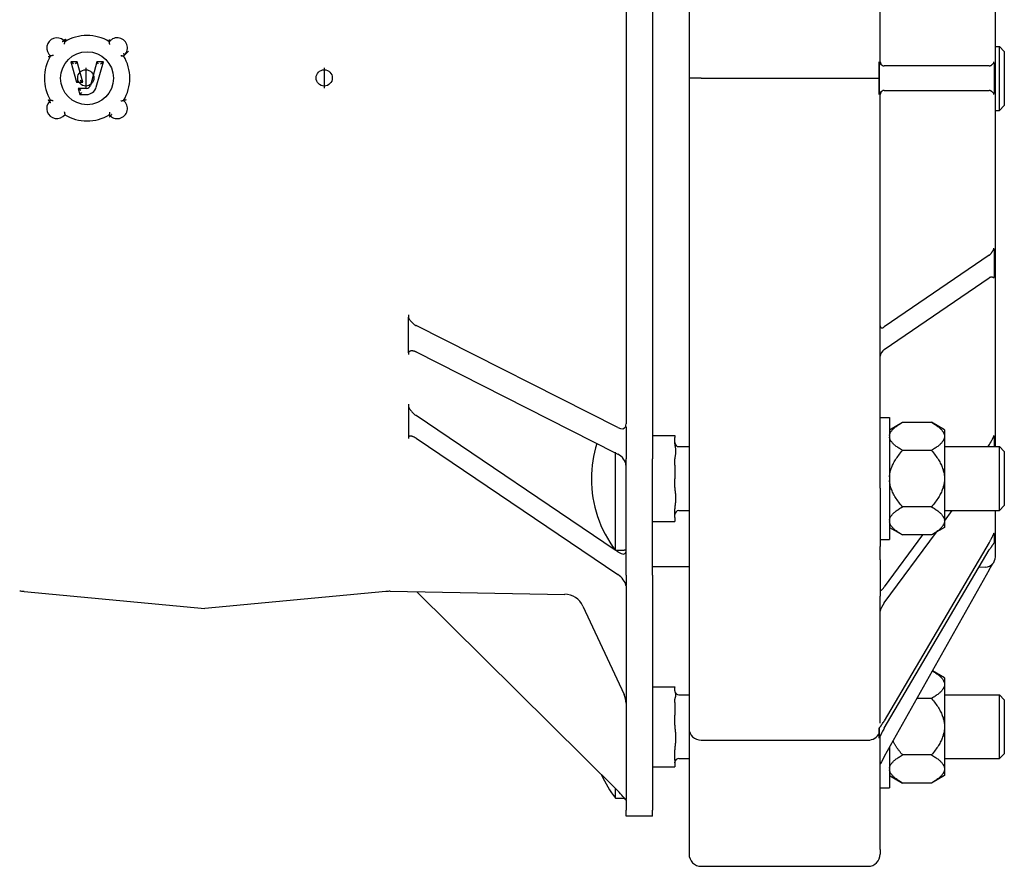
# Model space of a CAD drawing. Header units: millimetres. Extents: x 681 to 4927, y 238 to 1406.
# Tile 3 of 10: x 832 to 1074, y 523 to 731. Entities that reach past the tile are written whole.
import ezdxf

# ---------------------------------------------------------------- set-up
doc = ezdxf.new("R2010")
doc.units = ezdxf.units.MM
doc.layers.add('DETAIL', color=2, linetype='Continuous')
doc.layers.add('ORIGIN', color=6, linetype='Continuous')

msp = doc.modelspace()

# ---------------------------------------------------------------- linework, layer by layer
at = {"layer": 'DETAIL'}
for p, q in [((996.73, 817.17), (996.73, 716.45)), ((1043.73, 720.45), (1043.73, 817.17)), ((987.73, 809.82), (987.73, 622.9)), ((1072.03, 625.92), (1072.03, 807.12)), ((981.23, 801.4), (981.23, 631.5)), ((843.01, 725.71), (843.01, 725.71)), ((843.28, 725.41), (843.01, 725.71)), ((1072.03, 724.21), (1073.01, 724.21)), ((1073.01, 708.51), (1073.01, 724.21)), ((1074.23, 722.99), (1073.01, 724.21)), ((857.75, 721.94), (858.27, 722.41)), ((858.27, 722.41), (858.95, 723.05)), ((1074.23, 722.99), (1074.23, 709.73)), ((844.74, 720.44), (846.15, 715.44)), ((845.4, 719.94), (844.74, 720.44)), ((846.3, 720.44), (844.74, 720.44)), ((845.92, 719.94), (846.3, 720.44)), ((847.71, 715.44), (846.3, 720.44)), ((851.18, 720.44), (849.56, 714.67)), ((851, 714.27), (852.74, 720.44)), ((852.74, 720.44), (851.18, 720.44)), ((851.56, 719.94), (851.18, 720.44)), ((852.08, 719.94), (852.74, 720.44)), ((1043.48, 719.45), (1043.48, 720.44)), ((1043.49, 720.23), (1043.49, 716.45)), ((1070.54, 719.45), (1044.73, 719.45)), ((1071.7, 720.19), (1071.7, 716.45)), ((846.15, 715.44), (846.53, 715.94)), ((846.15, 715.44), (847.71, 715.44)), ((847.05, 715.94), (847.71, 715.44)), ((999.73, 716.45), (996.73, 716.45)), ((996.73, 716.45), (996.73, 615.72)), ((999.73, 716.45), (1040.73, 716.45)), ((1040.73, 716.45), (1043.49, 716.45)), ((1043.49, 716.45), (1043.49, 712.66)), ((1071.7, 716.45), (1071.7, 712.7)), ((848.6, 713.94), (846.57, 713.94)), ((847.23, 713.44), (846.57, 713.94)), ((846.57, 713.94), (846.99, 712.44)), ((847.37, 712.94), (846.99, 712.44)), ((846.99, 712.44), (848.6, 712.44)), ((1043.48, 712.45), (1043.48, 713.45)), ((1043.73, 615.72), (1043.73, 712.45)), ((1044.73, 713.45), (1070.54, 713.45)), ((839.77, 710.98), (839.48, 710.71)), ((839.48, 710.71), (839.48, 710.71)), ((1074.23, 709.73), (1073.01, 708.51)), ((854.2, 707.47), (854.47, 707.18)), ((1072.03, 708.51), (1073.01, 708.51)), ((1070.54, 672.95), (1044.73, 655.33)), ((1071.7, 674.43), (1071.7, 670.97)), ((1071.7, 670.97), (1071.7, 667.51)), ((1044.73, 649.78), (1070.54, 667.4)), ((927.73, 658.34), (927.73, 657.74)), ((927.73, 653.38), (927.73, 657.74)), ((979.23, 630.59), (929.61, 655.67)), ((927.73, 649.01), (927.73, 653.38)), ((927.73, 649.01), (927.73, 648.54)), ((929.61, 649.18), (978.54, 624.44)), ((927.73, 636.33), (927.73, 635.79)), ((927.73, 635.79), (927.73, 632.04)), ((927.73, 632.04), (927.73, 628.29)), ((978.6, 600.49), (929.62, 633.55)), ((1043.73, 633.07), (1046.01, 633.07)), ((1046.01, 633.07), (1046.01, 603.07)), ((1046.01, 630.07), (1049.21, 631.92)), ((1049.21, 631.92), (1056.31, 631.92)), ((1059.51, 630.07), (1056.31, 631.92)), ((981.16, 630.88), (981.23, 630.74)), ((981.23, 630.74), (981.23, 622.9)), ((1059.51, 630.07), (1059.51, 628.67)), ((927.73, 628.29), (927.73, 627.92)), ((929.62, 627.98), (979.23, 594.49)), ((987.73, 628.63), (993.23, 628.63)), ((993.23, 628.63), (993.23, 628.18)), ((993.23, 626.63), (993.23, 628.18)), ((1059.51, 628.67), (1059.51, 628.23)), ((1059.51, 628.23), (1059.51, 618.51)), ((1071.7, 628.52), (1071.7, 626.09)), ((994.23, 625.92), (996.73, 625.92)), ((1056.31, 624.99), (1049.21, 624.99)), ((1059.51, 625.92), (1073.01, 625.92)), ((1070.54, 626.45), (1070.14, 625.92)), ((1071.7, 626.09), (1071.7, 625.92)), ((1073.01, 610.22), (1073.01, 625.92)), ((1074.23, 624.7), (1073.01, 625.92)), ((1074.23, 624.7), (1074.23, 611.44)), ((978.62, 600.47), (978.62, 624.46)), ((978.7, 624.36), (979.23, 624.09)), ((981.23, 594.37), (981.23, 622.9)), ((987.73, 594.37), (987.73, 622.9)), ((993.23, 621.35), (993.23, 622.9)), ((993.23, 621.35), (993.23, 618)), ((993.23, 615.85), (993.23, 618)), ((1059.51, 618.51), (1059.51, 617.63)), ((1059.51, 617.63), (1059.51, 607.9)), ((996.73, 615.72), (996.73, 601.39)), ((1043.73, 615.72), (1043.73, 601.39)), ((993.23, 608.5), (993.23, 610.65)), ((994.23, 610.22), (996.73, 610.22)), ((1056.31, 611.14), (1049.21, 611.14)), ((1059.51, 607.6), (1061.44, 610.22)), ((1059.51, 610.22), (1073.01, 610.22)), ((1072.03, 598.88), (1072.03, 610.22)), ((1074.23, 611.44), (1073.01, 610.22)), ((993.23, 608.5), (993.23, 607.5)), ((1059.51, 607.9), (1059.51, 607.46)), ((987.73, 607.5), (993.23, 607.5)), ((1046.01, 606.06), (1049.21, 604.22)), ((1059.51, 606.06), (1056.31, 604.22)), ((1059.51, 607.46), (1059.51, 606.06)), ((1043.73, 603.07), (1046.01, 603.07)), ((1044.73, 587.54), (1057.54, 604.93)), ((1054.15, 604.22), (1044.73, 591.44)), ((1056.31, 604.22), (1049.21, 604.22)), ((1071.7, 604.59), (1071.7, 603.43)), ((1071.7, 603.43), (1071.7, 602.28)), ((978.62, 600.47), (980.81, 600.47)), ((979.23, 600.06), (978.64, 600.47)), ((996.73, 601.39), (996.73, 598.15)), ((1043.73, 598.15), (1043.73, 601.39)), ((1070.54, 602.38), (1044.73, 558.58)), ((1044.73, 556.73), (1070.54, 600.53)), ((996.73, 598.15), (996.73, 589.19)), ((1043.73, 598.15), (1043.73, 589.19)), ((987.73, 596.45), (996.73, 596.45)), ((1070.54, 595.67), (1044.73, 549.77)), ((1069.61, 596.31), (1068, 596.22)), ((981.23, 594.37), (981.23, 591.86)), ((987.73, 594.37), (987.73, 536.61)), ((981.22, 591.85), (981.23, 591.86)), ((981.23, 591.76), (981.23, 539.23)), ((833.28, 590.34), (877.73, 586.17)), ((922.18, 590.34), (877.73, 586.17)), ((923.29, 590.38), (966.18, 589.63)), ((979.23, 541.35), (929.77, 590.27)), ((996.73, 589.19), (996.73, 556.67)), ((1043.73, 557.96), (1043.73, 589.19)), ((970.63, 586.75), (980.76, 565.01)), ((1059.51, 569.12), (1056.57, 570.82)), ((1059.51, 569.12), (1059.51, 567.72)), ((987.73, 566.95), (993.23, 566.95)), ((993.23, 566.95), (993.23, 566.82)), ((993.23, 565.96), (993.23, 566.82)), ((1059.51, 567.72), (1059.51, 567.29)), ((1059.51, 567.29), (1059.51, 557.56)), ((994.23, 564.97), (996.73, 564.97)), ((1056.31, 564.04), (1052.76, 564.04)), ((1059.51, 564.97), (1073.01, 564.97)), ((1073.01, 549.27), (1073.01, 564.97)), ((1074.23, 563.75), (1073.01, 564.97)), ((993.23, 563.03), (993.23, 563.89)), ((993.23, 563.03), (993.23, 559.98)), ((1074.23, 563.75), (1074.23, 550.49)), ((993.23, 557.48), (993.23, 559.98)), ((1043.48, 556.5), (1043.48, 556.81)), ((1059.51, 557.56), (1059.51, 556.68)), ((996.73, 556.67), (996.73, 526.93)), ((1043.48, 554.34), (1043.48, 554.64)), ((1043.49, 556.73), (1043.49, 555.56)), ((1043.49, 555.56), (1043.49, 554.39)), ((1043.73, 526.93), (1043.73, 554.86)), ((1059.51, 556.68), (1059.51, 546.95)), ((999.73, 553.82), (1040.73, 553.82)), ((1046.01, 552.04), (1046.01, 542.12)), ((993.23, 548.91), (993.23, 551.42)), ((1056.31, 550.19), (1049.21, 550.19)), ((1074.23, 550.49), (1073.01, 549.27)), ((987.73, 547.29), (993.23, 547.29)), ((993.23, 548.91), (993.23, 547.29)), ((994.23, 549.27), (996.73, 549.27)), ((1059.51, 549.27), (1073.01, 549.27)), ((1046.01, 545.12), (1049.21, 543.27)), ((1059.51, 545.12), (1056.31, 543.27)), ((1059.51, 546.95), (1059.51, 546.51)), ((1059.51, 546.51), (1059.51, 545.12)), ((1056.31, 543.27), (1049.21, 543.27)), ((978.62, 541.31), (978.62, 541.95)), ((978.62, 539.52), (978.62, 541.31)), ((1043.73, 542.12), (1046.01, 542.12)), ((978.62, 539.52), (980.9, 539.52)), ((981.19, 539.08), (981.23, 539.06)), ((981.23, 539.06), (981.23, 536.61)), ((981.23, 535.14), (981.23, 536.61)), ((987.73, 535.14), (981.23, 535.14)), ((987.73, 535.14), (987.73, 536.61)), ((996.73, 526.93), (996.73, 525.82)), ((1043.73, 526.93), (1043.73, 525.82)), ((999.73, 522.82), (1040.73, 522.82))]:
    msp.add_line(p, q, dxfattribs=at)
at = {"layer": 'DETAIL', "flags": 128}
for points in [[(843.01, 725.71), (843, 725.71), (843, 725.71), (843, 725.7), (842.99, 725.7), (842.99, 725.69), (842.98, 725.68), (842.97, 725.67), (842.96, 725.66), (842.95, 725.65), (842.93, 725.64), (842.92, 725.62), (842.9, 725.61), (842.89, 725.59), (842.87, 725.57), (842.85, 725.55), (842.83, 725.53), (842.81, 725.51), (842.79, 725.49), (842.77, 725.47), (842.74, 725.45), (842.72, 725.42), (842.7, 725.4), (842.68, 725.38), (842.65, 725.35)], [(843.01, 725.71), (843.01, 725.71), (843.01, 725.71), (843.02, 725.71), (843.03, 725.71), (843.04, 725.72), (843.05, 725.72), (843.06, 725.73), (843.08, 725.74), (843.09, 725.75), (843.11, 725.76), (843.12, 725.77), (843.14, 725.79), (843.16, 725.8), (843.18, 725.82), (843.2, 725.83), (843.22, 725.85), (843.24, 725.87), (843.27, 725.89), (843.29, 725.91), (843.31, 725.93), (843.34, 725.96), (843.36, 725.98), (843.38, 726), (843.41, 726.03)], [(843.2, 724.77), (843.2, 724.8), (843.21, 724.84), (843.21, 724.88), (843.22, 724.92), (843.22, 724.95), (843.23, 724.99), (843.23, 725.03), (843.23, 725.06), (843.24, 725.1), (843.24, 725.13), (843.25, 725.16), (843.25, 725.19), (843.26, 725.22), (843.26, 725.25), (843.26, 725.28), (843.27, 725.31), (843.27, 725.33), (843.27, 725.35), (843.28, 725.37), (843.28, 725.38), (843.28, 725.4), (843.28, 725.4), (843.28, 725.41), (843.28, 725.41)], [(843.42, 726.01), (843.42, 725.97), (843.41, 725.94), (843.41, 725.9), (843.4, 725.87), (843.39, 725.84), (843.39, 725.8), (843.38, 725.77), (843.37, 725.74), (843.37, 725.71), (843.36, 725.68), (843.36, 725.65), (843.35, 725.62), (843.34, 725.59), (843.34, 725.57), (843.33, 725.54), (843.33, 725.52), (843.32, 725.5), (843.31, 725.48), (843.31, 725.46), (843.3, 725.45), (843.3, 725.43), (843.29, 725.42), (843.29, 725.42), (843.29, 725.41)], [(854.18, 725.99), (854.18, 725.96), (854.18, 725.93), (854.18, 725.89), (854.19, 725.86), (854.19, 725.83), (854.19, 725.79), (854.19, 725.76), (854.2, 725.73), (854.2, 725.7), (854.2, 725.67), (854.2, 725.64), (854.2, 725.61), (854.21, 725.59), (854.21, 725.56), (854.21, 725.54), (854.21, 725.52), (854.21, 725.5), (854.21, 725.48), (854.21, 725.46), (854.21, 725.45), (854.21, 725.43), (854.21, 725.42), (854.2, 725.42), (854.2, 725.41)], [(854.32, 724.74), (854.31, 724.78), (854.3, 724.82), (854.29, 724.86), (854.29, 724.89), (854.28, 724.93), (854.27, 724.97), (854.27, 725.01), (854.26, 725.04), (854.25, 725.08), (854.25, 725.11), (854.24, 725.15), (854.23, 725.18), (854.23, 725.21), (854.22, 725.24), (854.22, 725.27), (854.22, 725.3), (854.21, 725.32), (854.21, 725.35), (854.21, 725.37), (854.2, 725.38), (854.2, 725.39), (854.2, 725.4), (854.2, 725.41), (854.2, 725.41)], [(839.18, 721.78), (839.22, 721.79), (839.25, 721.79), (839.29, 721.8), (839.32, 721.8), (839.36, 721.81), (839.39, 721.81), (839.42, 721.82), (839.45, 721.82), (839.48, 721.83), (839.51, 721.83), (839.54, 721.84), (839.57, 721.85), (839.6, 721.85), (839.62, 721.86), (839.65, 721.86), (839.67, 721.87), (839.69, 721.87), (839.71, 721.88), (839.73, 721.88), (839.74, 721.89), (839.75, 721.89), (839.76, 721.89), (839.77, 721.9), (839.77, 721.9)], [(840.47, 722.06), (840.43, 722.05), (840.39, 722.04), (840.35, 722.03), (840.31, 722.02), (840.27, 722.01), (840.23, 722), (840.19, 721.99), (840.16, 721.98), (840.12, 721.97), (840.08, 721.96), (840.05, 721.96), (840.01, 721.95), (839.98, 721.94), (839.95, 721.93), (839.92, 721.93), (839.89, 721.92), (839.86, 721.92), (839.84, 721.91), (839.82, 721.91), (839.8, 721.91), (839.79, 721.9), (839.78, 721.9), (839.77, 721.9), (839.77, 721.9)], [(857.02, 722.06), (857.05, 722.05), (857.09, 722.04), (857.13, 722.03), (857.17, 722.02), (857.21, 722.01), (857.25, 722), (857.29, 721.99), (857.32, 721.98), (857.36, 721.97), (857.4, 721.96), (857.43, 721.96), (857.47, 721.95), (857.5, 721.94), (857.53, 721.93), (857.56, 721.93), (857.59, 721.92), (857.62, 721.92), (857.64, 721.91), (857.66, 721.91), (857.68, 721.91), (857.69, 721.9), (857.7, 721.9), (857.71, 721.9), (857.71, 721.9)], [(857.06, 721.98), (857.09, 721.98), (857.13, 721.98), (857.16, 721.97), (857.19, 721.97), (857.22, 721.97), (857.25, 721.96), (857.28, 721.96), (857.31, 721.95), (857.34, 721.95), (857.37, 721.95), (857.4, 721.94), (857.42, 721.94), (857.45, 721.94), (857.48, 721.93), (857.5, 721.93), (857.53, 721.93), (857.55, 721.92), (857.57, 721.92), (857.6, 721.92), (857.62, 721.91), (857.63, 721.91), (857.65, 721.91), (857.67, 721.91), (857.68, 721.91)], [(857.63, 722.51), (857.65, 722.49), (857.67, 722.48), (857.69, 722.46), (857.71, 722.44), (857.73, 722.43), (857.74, 722.41), (857.76, 722.39), (857.78, 722.38), (857.8, 722.36), (857.81, 722.35), (857.83, 722.33), (857.84, 722.32), (857.86, 722.3), (857.87, 722.29), (857.89, 722.28), (857.9, 722.26), (857.91, 722.25), (857.93, 722.24), (857.94, 722.23), (857.95, 722.22), (857.96, 722.21), (857.96, 722.21), (857.97, 722.2), (857.98, 722.19)], [(857.68, 721.91), (857.68, 721.9), (857.68, 721.9), (857.69, 721.9), (857.69, 721.9), (857.69, 721.91), (857.7, 721.91), (857.7, 721.91), (857.7, 721.91), (857.7, 721.91), (857.71, 721.91), (857.71, 721.91), (857.71, 721.91), (857.72, 721.91), (857.72, 721.92), (857.72, 721.92), (857.73, 721.92), (857.73, 721.92), (857.73, 721.92), (857.74, 721.93), (857.74, 721.93), (857.74, 721.93), (857.75, 721.94), (857.75, 721.94), (857.75, 721.94)], [(857.98, 722.19), (857.98, 722.19), (857.99, 722.19), (857.99, 722.19), (858, 722.19), (858, 722.2), (858.01, 722.2), (858.01, 722.2), (858.02, 722.21), (858.03, 722.21), (858.04, 722.22), (858.05, 722.23), (858.06, 722.23), (858.07, 722.24), (858.08, 722.25), (858.1, 722.27), (858.11, 722.28), (858.13, 722.29), (858.15, 722.31), (858.17, 722.32), (858.18, 722.34), (858.2, 722.36), (858.22, 722.38), (858.24, 722.39), (858.27, 722.41)], [(1043.48, 720.44), (1043.48, 720.43), (1043.48, 720.42), (1043.48, 720.42), (1043.48, 720.41), (1043.48, 720.4), (1043.48, 720.39), (1043.48, 720.38), (1043.48, 720.37), (1043.48, 720.36), (1043.48, 720.35), (1043.48, 720.35), (1043.48, 720.34), (1043.48, 720.33), (1043.48, 720.32), (1043.48, 720.31), (1043.48, 720.3), (1043.49, 720.29), (1043.49, 720.28), (1043.49, 720.28), (1043.49, 720.27), (1043.49, 720.26), (1043.49, 720.25), (1043.49, 720.24), (1043.49, 720.23)], [(1043.49, 716.45), (1043.49, 716.57), (1043.49, 716.7), (1043.49, 716.82), (1043.49, 716.95), (1043.49, 717.07), (1043.49, 717.2), (1043.49, 717.32), (1043.49, 717.45), (1043.49, 717.57), (1043.49, 717.7), (1043.49, 717.82), (1043.49, 717.95), (1043.49, 718.07), (1043.49, 718.2), (1043.49, 718.32), (1043.49, 718.45), (1043.48, 718.57), (1043.48, 718.7), (1043.48, 718.82), (1043.48, 718.95), (1043.48, 719.07), (1043.48, 719.2), (1043.48, 719.32), (1043.48, 719.45)], [(1043.49, 720.23), (1043.51, 720.22), (1043.53, 720.2), (1043.55, 720.18), (1043.57, 720.16), (1043.6, 720.13), (1043.62, 720.11), (1043.65, 720.09), (1043.67, 720.06), (1043.7, 720.03), (1043.73, 720), (1043.75, 719.98), (1043.78, 719.95), (1043.81, 719.92), (1043.84, 719.89), (1043.88, 719.86), (1043.91, 719.83), (1043.94, 719.8), (1043.97, 719.77), (1044.01, 719.74), (1044.04, 719.71), (1044.08, 719.69), (1044.11, 719.66), (1044.15, 719.64), (1044.18, 719.61)], [(1070.54, 719.45), (1070.6, 719.45), (1070.66, 719.46), (1070.72, 719.48), (1070.78, 719.5), (1070.85, 719.53), (1070.91, 719.56), (1070.96, 719.6), (1071.02, 719.64), (1071.08, 719.68), (1071.13, 719.73), (1071.19, 719.77), (1071.24, 719.82), (1071.29, 719.86), (1071.33, 719.91), (1071.38, 719.95), (1071.42, 720), (1071.46, 720.03), (1071.5, 720.07), (1071.54, 720.1), (1071.57, 720.13), (1071.61, 720.15), (1071.64, 720.17), (1071.67, 720.18), (1071.7, 720.19)], [(1071.7, 720.19), (1071.7, 720.2), (1071.7, 720.21), (1071.69, 720.22), (1071.69, 720.23), (1071.69, 720.24), (1071.69, 720.25), (1071.68, 720.26), (1071.68, 720.27), (1071.68, 720.28), (1071.68, 720.29), (1071.68, 720.3), (1071.67, 720.31), (1071.67, 720.32), (1071.67, 720.33), (1071.67, 720.34), (1071.67, 720.35), (1071.67, 720.36), (1071.67, 720.37), (1071.67, 720.38), (1071.66, 720.39), (1071.66, 720.4), (1071.66, 720.41), (1071.66, 720.42), (1071.66, 720.43)], [(1043.48, 713.45), (1043.48, 713.57), (1043.48, 713.7), (1043.48, 713.82), (1043.48, 713.95), (1043.48, 714.07), (1043.48, 714.2), (1043.48, 714.32), (1043.49, 714.45), (1043.49, 714.57), (1043.49, 714.7), (1043.49, 714.82), (1043.49, 714.95), (1043.49, 715.07), (1043.49, 715.2), (1043.49, 715.32), (1043.49, 715.45), (1043.49, 715.57), (1043.49, 715.7), (1043.49, 715.82), (1043.49, 715.95), (1043.49, 716.07), (1043.49, 716.2), (1043.49, 716.32), (1043.49, 716.45)], [(1043.49, 712.66), (1043.49, 712.65), (1043.49, 712.64), (1043.49, 712.64), (1043.49, 712.63), (1043.49, 712.62), (1043.49, 712.61), (1043.49, 712.6), (1043.48, 712.59), (1043.48, 712.58), (1043.48, 712.58), (1043.48, 712.57), (1043.48, 712.56), (1043.48, 712.55), (1043.48, 712.54), (1043.48, 712.53), (1043.48, 712.52), (1043.48, 712.51), (1043.48, 712.51), (1043.48, 712.5), (1043.48, 712.49), (1043.48, 712.48), (1043.48, 712.47), (1043.48, 712.46), (1043.48, 712.45)], [(1044.18, 713.28), (1044.15, 713.26), (1044.11, 713.23), (1044.07, 713.21), (1044.04, 713.18), (1044.01, 713.15), (1043.97, 713.12), (1043.94, 713.09), (1043.91, 713.07), (1043.88, 713.04), (1043.84, 713.01), (1043.81, 712.98), (1043.78, 712.95), (1043.75, 712.92), (1043.73, 712.89), (1043.7, 712.86), (1043.67, 712.84), (1043.65, 712.81), (1043.62, 712.78), (1043.6, 712.76), (1043.57, 712.74), (1043.55, 712.72), (1043.53, 712.7), (1043.51, 712.68), (1043.49, 712.66)], [(1071.7, 712.7), (1071.67, 712.71), (1071.64, 712.73), (1071.61, 712.74), (1071.57, 712.77), (1071.54, 712.79), (1071.51, 712.82), (1071.47, 712.86), (1071.43, 712.89), (1071.39, 712.93), (1071.34, 712.98), (1071.3, 713.02), (1071.25, 713.06), (1071.2, 713.11), (1071.15, 713.15), (1071.1, 713.19), (1071.05, 713.24), (1070.99, 713.28), (1070.94, 713.31), (1070.88, 713.35), (1070.81, 713.38), (1070.75, 713.41), (1070.68, 713.43), (1070.61, 713.44), (1070.54, 713.45)], [(1071.66, 712.46), (1071.66, 712.47), (1071.66, 712.49), (1071.66, 712.5), (1071.66, 712.51), (1071.67, 712.52), (1071.67, 712.53), (1071.67, 712.54), (1071.67, 712.55), (1071.67, 712.56), (1071.67, 712.57), (1071.67, 712.58), (1071.67, 712.59), (1071.68, 712.6), (1071.68, 712.61), (1071.68, 712.62), (1071.68, 712.63), (1071.68, 712.64), (1071.69, 712.65), (1071.69, 712.66), (1071.69, 712.66), (1071.69, 712.67), (1071.7, 712.68), (1071.7, 712.69), (1071.7, 712.7)], [(839.17, 711.09), (839.19, 711.06), (839.22, 711.04), (839.24, 711.02), (839.26, 711), (839.28, 710.97), (839.3, 710.95), (839.32, 710.93), (839.34, 710.91), (839.35, 710.89), (839.37, 710.87), (839.39, 710.85), (839.4, 710.83), (839.42, 710.82), (839.43, 710.8), (839.44, 710.79), (839.45, 710.77), (839.46, 710.76), (839.46, 710.75), (839.47, 710.74), (839.47, 710.73), (839.48, 710.72), (839.48, 710.72), (839.48, 710.71), (839.48, 710.71)], [(839.18, 711.1), (839.22, 711.09), (839.25, 711.09), (839.29, 711.08), (839.32, 711.08), (839.36, 711.07), (839.39, 711.06), (839.42, 711.06), (839.45, 711.05), (839.48, 711.05), (839.51, 711.04), (839.54, 711.04), (839.57, 711.03), (839.6, 711.03), (839.62, 711.02), (839.65, 711.02), (839.67, 711.01), (839.69, 711.01), (839.71, 711), (839.73, 711), (839.74, 711), (839.75, 710.99), (839.76, 710.99), (839.77, 710.99), (839.77, 710.98)], [(839.83, 710.36), (839.81, 710.38), (839.79, 710.4), (839.76, 710.43), (839.74, 710.45), (839.72, 710.47), (839.7, 710.49), (839.68, 710.51), (839.65, 710.53), (839.64, 710.55), (839.62, 710.57), (839.6, 710.59), (839.58, 710.61), (839.57, 710.62), (839.55, 710.64), (839.54, 710.65), (839.53, 710.66), (839.51, 710.68), (839.5, 710.68), (839.5, 710.69), (839.49, 710.7), (839.48, 710.7), (839.48, 710.71), (839.48, 710.71), (839.48, 710.71)], [(840.42, 710.9), (840.38, 710.9), (840.34, 710.91), (840.3, 710.91), (840.27, 710.92), (840.23, 710.92), (840.19, 710.93), (840.16, 710.93), (840.12, 710.94), (840.09, 710.94), (840.05, 710.94), (840.02, 710.95), (839.99, 710.95), (839.96, 710.96), (839.93, 710.96), (839.9, 710.96), (839.88, 710.97), (839.85, 710.97), (839.83, 710.97), (839.81, 710.98), (839.8, 710.98), (839.79, 710.98), (839.78, 710.98), (839.77, 710.98), (839.77, 710.98)], [(857.02, 710.83), (857.05, 710.84), (857.08, 710.84), (857.11, 710.85), (857.14, 710.86), (857.18, 710.87), (857.21, 710.88), (857.24, 710.88), (857.27, 710.89), (857.3, 710.9), (857.33, 710.91), (857.36, 710.91), (857.39, 710.92), (857.42, 710.93), (857.45, 710.93), (857.48, 710.94), (857.51, 710.94), (857.53, 710.95), (857.56, 710.95), (857.58, 710.96), (857.6, 710.96), (857.62, 710.97), (857.64, 710.97), (857.66, 710.97), (857.67, 710.98)], [(857.67, 710.98), (857.67, 710.98), (857.67, 710.98), (857.67, 710.98), (857.67, 710.98), (857.67, 710.98), (857.68, 710.98), (857.68, 710.98), (857.68, 710.98), (857.68, 710.98), (857.68, 710.98), (857.68, 710.98), (857.68, 710.98), (857.68, 710.98), (857.68, 710.98), (857.68, 710.98), (857.68, 710.98), (857.68, 710.98), (857.68, 710.98), (857.68, 710.98), (857.68, 710.98), (857.68, 710.98), (857.68, 710.98), (857.68, 710.98), (857.68, 710.98)], [(858.32, 711.09), (858.29, 711.09), (858.25, 711.08), (858.22, 711.08), (858.19, 711.07), (858.16, 711.07), (858.13, 711.06), (858.1, 711.06), (858.07, 711.05), (858.04, 711.05), (858.01, 711.04), (857.98, 711.04), (857.95, 711.03), (857.92, 711.03), (857.89, 711.02), (857.86, 711.02), (857.84, 711.01), (857.81, 711.01), (857.79, 711), (857.77, 711), (857.74, 710.99), (857.73, 710.99), (857.71, 710.98), (857.69, 710.98), (857.68, 710.98)], [(843.13, 708.17), (843.14, 708.13), (843.15, 708.09), (843.16, 708.05), (843.17, 708.01), (843.18, 707.97), (843.19, 707.93), (843.19, 707.9), (843.2, 707.86), (843.21, 707.82), (843.22, 707.78), (843.23, 707.75), (843.23, 707.71), (843.24, 707.68), (843.25, 707.65), (843.25, 707.62), (843.26, 707.59), (843.26, 707.57), (843.27, 707.54), (843.27, 707.52), (843.28, 707.5), (843.28, 707.49), (843.28, 707.48), (843.28, 707.47), (843.28, 707.47)], [(854.17, 706.86), (854.19, 706.88), (854.21, 706.9), (854.23, 706.92), (854.25, 706.94), (854.27, 706.96), (854.29, 706.98), (854.31, 707), (854.32, 707.02), (854.34, 707.04), (854.36, 707.05), (854.37, 707.07), (854.39, 707.08), (854.4, 707.1), (854.41, 707.11), (854.42, 707.12), (854.44, 707.13), (854.44, 707.14), (854.45, 707.15), (854.46, 707.16), (854.46, 707.16), (854.47, 707.17), (854.47, 707.17), (854.47, 707.18), (854.47, 707.18)], [(854.28, 708.12), (854.28, 708.08), (854.27, 708.04), (854.27, 708.01), (854.26, 707.97), (854.26, 707.93), (854.26, 707.89), (854.25, 707.86), (854.25, 707.82), (854.24, 707.79), (854.24, 707.75), (854.23, 707.72), (854.23, 707.69), (854.23, 707.66), (854.22, 707.63), (854.22, 707.6), (854.21, 707.58), (854.21, 707.55), (854.21, 707.53), (854.21, 707.52), (854.2, 707.5), (854.2, 707.49), (854.2, 707.48), (854.2, 707.47), (854.2, 707.47)], [(854.83, 707.53), (854.8, 707.51), (854.78, 707.49), (854.76, 707.46), (854.73, 707.44), (854.71, 707.42), (854.69, 707.4), (854.67, 707.37), (854.65, 707.35), (854.63, 707.33), (854.61, 707.32), (854.59, 707.3), (854.58, 707.28), (854.56, 707.26), (854.55, 707.25), (854.53, 707.24), (854.52, 707.22), (854.51, 707.21), (854.5, 707.2), (854.49, 707.2), (854.49, 707.19), (854.48, 707.18), (854.48, 707.18), (854.47, 707.18), (854.47, 707.18)], [(1070.54, 672.95), (1070.6, 672.99), (1070.66, 673.05), (1070.72, 673.11), (1070.78, 673.17), (1070.85, 673.24), (1070.91, 673.31), (1070.96, 673.38), (1071.02, 673.46), (1071.08, 673.54), (1071.13, 673.61), (1071.19, 673.69), (1071.24, 673.77), (1071.29, 673.85), (1071.33, 673.92), (1071.38, 673.99), (1071.42, 674.06), (1071.46, 674.12), (1071.5, 674.18), (1071.54, 674.24), (1071.57, 674.29), (1071.61, 674.33), (1071.64, 674.37), (1071.67, 674.4), (1071.7, 674.43)], [(1071.7, 674.43), (1071.7, 674.44), (1071.7, 674.45), (1071.69, 674.46), (1071.69, 674.47), (1071.69, 674.48), (1071.69, 674.49), (1071.68, 674.49), (1071.68, 674.5), (1071.68, 674.51), (1071.68, 674.52), (1071.68, 674.53), (1071.67, 674.54), (1071.67, 674.55), (1071.67, 674.56), (1071.67, 674.57), (1071.67, 674.58), (1071.67, 674.59), (1071.67, 674.6), (1071.67, 674.61), (1071.66, 674.61), (1071.66, 674.62), (1071.66, 674.63), (1071.66, 674.64), (1071.66, 674.65)], [(1071.7, 667.51), (1071.67, 667.5), (1071.64, 667.49), (1071.61, 667.49), (1071.57, 667.49), (1071.54, 667.49), (1071.51, 667.49), (1071.47, 667.5), (1071.43, 667.5), (1071.39, 667.51), (1071.34, 667.52), (1071.3, 667.53), (1071.25, 667.54), (1071.2, 667.55), (1071.15, 667.55), (1071.1, 667.56), (1071.05, 667.56), (1070.99, 667.56), (1070.94, 667.55), (1070.88, 667.55), (1070.81, 667.53), (1070.75, 667.51), (1070.68, 667.49), (1070.61, 667.45), (1070.54, 667.4)], [(1071.66, 667.29), (1071.66, 667.3), (1071.66, 667.31), (1071.66, 667.32), (1071.66, 667.33), (1071.67, 667.34), (1071.67, 667.35), (1071.67, 667.36), (1071.67, 667.37), (1071.67, 667.38), (1071.67, 667.39), (1071.67, 667.4), (1071.67, 667.41), (1071.68, 667.41), (1071.68, 667.42), (1071.68, 667.43), (1071.68, 667.44), (1071.68, 667.45), (1071.69, 667.46), (1071.69, 667.47), (1071.69, 667.48), (1071.69, 667.49), (1071.7, 667.5), (1071.7, 667.51), (1071.7, 667.51)], [(927.73, 657.74), (927.78, 657.63), (927.83, 657.51), (927.88, 657.39), (927.95, 657.28), (928.01, 657.17), (928.08, 657.06), (928.15, 656.95), (928.23, 656.85), (928.3, 656.75), (928.38, 656.66), (928.46, 656.56), (928.55, 656.48), (928.63, 656.39), (928.72, 656.31), (928.8, 656.23), (928.89, 656.15), (928.98, 656.08), (929.07, 656.01), (929.16, 655.95), (929.25, 655.89), (929.34, 655.83), (929.43, 655.77), (929.52, 655.72), (929.61, 655.67)], [(929.61, 649.18), (929.51, 649.23), (929.41, 649.27), (929.31, 649.31), (929.21, 649.34), (929.12, 649.37), (929.02, 649.4), (928.93, 649.42), (928.83, 649.44), (928.74, 649.45), (928.65, 649.45), (928.56, 649.45), (928.48, 649.45), (928.4, 649.44), (928.32, 649.43), (928.24, 649.41), (928.17, 649.38), (928.1, 649.35), (928.04, 649.32), (927.98, 649.28), (927.92, 649.24), (927.87, 649.19), (927.82, 649.13), (927.77, 649.07), (927.73, 649.01)], [(927.73, 635.79), (927.78, 635.68), (927.83, 635.56), (927.89, 635.45), (927.95, 635.34), (928.01, 635.23), (928.08, 635.12), (928.15, 635.01), (928.23, 634.9), (928.3, 634.8), (928.38, 634.7), (928.47, 634.6), (928.55, 634.5), (928.63, 634.41), (928.72, 634.32), (928.81, 634.23), (928.89, 634.14), (928.98, 634.06), (929.07, 633.98), (929.16, 633.9), (929.25, 633.83), (929.34, 633.75), (929.44, 633.68), (929.53, 633.62), (929.62, 633.55)], [(1046.01, 628.67), (1046.03, 628.8), (1046.06, 628.93), (1046.1, 629.06), (1046.15, 629.19), (1046.21, 629.32), (1046.28, 629.45), (1046.36, 629.58), (1046.45, 629.71), (1046.54, 629.84), (1046.65, 629.97), (1046.77, 630.1), (1046.89, 630.24), (1047.03, 630.37), (1047.18, 630.5), (1047.33, 630.64), (1047.5, 630.77), (1047.68, 630.91), (1047.86, 631.05), (1048.06, 631.19), (1048.27, 631.33), (1048.49, 631.48), (1048.72, 631.62), (1048.96, 631.77), (1049.21, 631.92)], [(1056.31, 631.92), (1056.56, 631.77), (1056.81, 631.62), (1057.04, 631.48), (1057.25, 631.33), (1057.46, 631.19), (1057.66, 631.05), (1057.85, 630.91), (1058.02, 630.77), (1058.19, 630.64), (1058.34, 630.5), (1058.49, 630.37), (1058.63, 630.24), (1058.75, 630.1), (1058.87, 629.97), (1058.98, 629.84), (1059.07, 629.71), (1059.16, 629.58), (1059.24, 629.45), (1059.31, 629.32), (1059.37, 629.19), (1059.42, 629.06), (1059.46, 628.93), (1059.49, 628.8), (1059.51, 628.67)], [(929.62, 627.98), (929.52, 628.05), (929.42, 628.11), (929.32, 628.17), (929.22, 628.22), (929.12, 628.27), (929.02, 628.32), (928.93, 628.36), (928.84, 628.39), (928.74, 628.42), (928.65, 628.45), (928.57, 628.47), (928.48, 628.49), (928.4, 628.5), (928.32, 628.51), (928.25, 628.51), (928.17, 628.51), (928.1, 628.5), (928.04, 628.49), (927.98, 628.47), (927.92, 628.44), (927.87, 628.42), (927.82, 628.38), (927.77, 628.34), (927.73, 628.29)], [(1049.21, 624.99), (1048.96, 625.14), (1048.72, 625.29), (1048.49, 625.43), (1048.27, 625.57), (1048.06, 625.72), (1047.86, 625.86), (1047.68, 625.99), (1047.5, 626.13), (1047.33, 626.27), (1047.18, 626.4), (1047.03, 626.54), (1046.89, 626.67), (1046.77, 626.8), (1046.65, 626.94), (1046.54, 627.07), (1046.45, 627.2), (1046.36, 627.33), (1046.28, 627.46), (1046.21, 627.59), (1046.15, 627.72), (1046.1, 627.85), (1046.06, 627.98), (1046.03, 628.1), (1046.01, 628.23)], [(1059.51, 628.23), (1059.49, 628.1), (1059.46, 627.98), (1059.42, 627.85), (1059.37, 627.72), (1059.31, 627.59), (1059.24, 627.46), (1059.16, 627.33), (1059.07, 627.2), (1058.98, 627.07), (1058.87, 626.94), (1058.75, 626.8), (1058.63, 626.67), (1058.49, 626.54), (1058.34, 626.4), (1058.19, 626.27), (1058.02, 626.13), (1057.85, 625.99), (1057.66, 625.86), (1057.46, 625.72), (1057.25, 625.57), (1057.04, 625.43), (1056.81, 625.29), (1056.56, 625.14), (1056.31, 624.99)], [(1070.54, 626.45), (1070.6, 626.54), (1070.66, 626.63), (1070.72, 626.73), (1070.78, 626.83), (1070.85, 626.93), (1070.91, 627.03), (1070.96, 627.13), (1071.02, 627.24), (1071.08, 627.34), (1071.13, 627.45), (1071.19, 627.55), (1071.24, 627.65), (1071.29, 627.74), (1071.33, 627.84), (1071.38, 627.93), (1071.42, 628.01), (1071.46, 628.09), (1071.5, 628.17), (1071.54, 628.24), (1071.57, 628.3), (1071.61, 628.36), (1071.64, 628.42), (1071.67, 628.47), (1071.7, 628.52)], [(1071.7, 628.52), (1071.7, 628.53), (1071.7, 628.53), (1071.69, 628.54), (1071.69, 628.55), (1071.69, 628.55), (1071.69, 628.56), (1071.68, 628.56), (1071.68, 628.57), (1071.68, 628.58), (1071.68, 628.58), (1071.68, 628.59), (1071.67, 628.6), (1071.67, 628.6), (1071.67, 628.61), (1071.67, 628.62), (1071.67, 628.62), (1071.67, 628.63), (1071.67, 628.63), (1071.67, 628.64), (1071.66, 628.65), (1071.66, 628.65), (1071.66, 628.66), (1071.66, 628.67), (1071.66, 628.67)], [(993.23, 626.63), (993.24, 626.48), (993.25, 626.32), (993.27, 626.16), (993.29, 626.01), (993.31, 625.86), (993.33, 625.71), (993.36, 625.55), (993.38, 625.39), (993.4, 625.23), (993.42, 625.07), (993.43, 624.91), (993.43, 624.76), (993.43, 624.62), (993.42, 624.46), (993.4, 624.3), (993.38, 624.14), (993.36, 623.98), (993.33, 623.82), (993.31, 623.67), (993.29, 623.52), (993.27, 623.37), (993.25, 623.21), (993.24, 623.05), (993.23, 622.9)], [(1046.01, 618.51), (1046.03, 618.76), (1046.06, 619.02), (1046.1, 619.28), (1046.15, 619.54), (1046.21, 619.8), (1046.28, 620.06), (1046.36, 620.32), (1046.45, 620.58), (1046.54, 620.84), (1046.65, 621.1), (1046.77, 621.37), (1046.89, 621.63), (1047.03, 621.9), (1047.18, 622.17), (1047.33, 622.44), (1047.5, 622.71), (1047.68, 622.98), (1047.86, 623.26), (1048.06, 623.54), (1048.27, 623.82), (1048.49, 624.11), (1048.72, 624.4), (1048.96, 624.69), (1049.21, 624.99)], [(1056.31, 624.99), (1056.56, 624.69), (1056.81, 624.4), (1057.04, 624.11), (1057.25, 623.82), (1057.46, 623.54), (1057.66, 623.26), (1057.85, 622.98), (1058.02, 622.71), (1058.19, 622.44), (1058.34, 622.17), (1058.49, 621.9), (1058.63, 621.63), (1058.75, 621.37), (1058.87, 621.1), (1058.98, 620.84), (1059.07, 620.58), (1059.16, 620.32), (1059.24, 620.06), (1059.31, 619.8), (1059.37, 619.54), (1059.42, 619.28), (1059.46, 619.02), (1059.49, 618.76), (1059.51, 618.51)], [(978.54, 624.44), (978.55, 624.44), (978.55, 624.44), (978.55, 624.44), (978.56, 624.44), (978.56, 624.44), (978.56, 624.45), (978.57, 624.45), (978.57, 624.45), (978.57, 624.45), (978.58, 624.45), (978.58, 624.45), (978.58, 624.45), (978.59, 624.45), (978.59, 624.45), (978.59, 624.45), (978.59, 624.45), (978.6, 624.45), (978.6, 624.46), (978.6, 624.46), (978.61, 624.46), (978.61, 624.46), (978.61, 624.46), (978.62, 624.46), (978.62, 624.46)], [(1049.21, 611.14), (1048.96, 611.44), (1048.72, 611.73), (1048.49, 612.02), (1048.27, 612.31), (1048.06, 612.59), (1047.86, 612.87), (1047.68, 613.15), (1047.5, 613.42), (1047.33, 613.7), (1047.18, 613.97), (1047.03, 614.24), (1046.89, 614.5), (1046.77, 614.77), (1046.65, 615.03), (1046.54, 615.29), (1046.45, 615.55), (1046.36, 615.81), (1046.28, 616.07), (1046.21, 616.33), (1046.15, 616.59), (1046.1, 616.85), (1046.06, 617.11), (1046.03, 617.37), (1046.01, 617.63)], [(1059.51, 617.63), (1059.49, 617.37), (1059.46, 617.11), (1059.42, 616.85), (1059.37, 616.59), (1059.31, 616.33), (1059.24, 616.07), (1059.16, 615.81), (1059.07, 615.55), (1058.98, 615.29), (1058.87, 615.03), (1058.75, 614.77), (1058.63, 614.5), (1058.49, 614.24), (1058.34, 613.97), (1058.19, 613.7), (1058.02, 613.42), (1057.85, 613.15), (1057.66, 612.87), (1057.46, 612.59), (1057.25, 612.31), (1057.04, 612.02), (1056.81, 611.73), (1056.56, 611.44), (1056.31, 611.14)], [(993.23, 615.85), (993.24, 615.64), (993.25, 615.42), (993.27, 615.2), (993.29, 614.99), (993.31, 614.78), (993.33, 614.56), (993.36, 614.34), (993.38, 614.12), (993.4, 613.89), (993.42, 613.67), (993.43, 613.46), (993.43, 613.25), (993.43, 613.04), (993.42, 612.83), (993.4, 612.61), (993.38, 612.38), (993.36, 612.16), (993.33, 611.94), (993.31, 611.72), (993.29, 611.52), (993.27, 611.31), (993.25, 611.08), (993.24, 610.86), (993.23, 610.65)], [(1046.01, 607.9), (1046.03, 608.03), (1046.06, 608.16), (1046.1, 608.29), (1046.15, 608.42), (1046.21, 608.54), (1046.28, 608.67), (1046.36, 608.8), (1046.45, 608.93), (1046.54, 609.07), (1046.65, 609.2), (1046.77, 609.33), (1046.89, 609.46), (1047.03, 609.59), (1047.18, 609.73), (1047.33, 609.86), (1047.5, 610), (1047.68, 610.14), (1047.86, 610.28), (1048.06, 610.42), (1048.27, 610.56), (1048.49, 610.7), (1048.72, 610.85), (1048.96, 610.99), (1049.21, 611.14)], [(1056.31, 611.14), (1056.56, 610.99), (1056.81, 610.85), (1057.04, 610.7), (1057.25, 610.56), (1057.46, 610.42), (1057.66, 610.28), (1057.85, 610.14), (1058.02, 610), (1058.19, 609.86), (1058.34, 609.73), (1058.49, 609.59), (1058.63, 609.46), (1058.75, 609.33), (1058.87, 609.2), (1058.98, 609.07), (1059.07, 608.93), (1059.16, 608.8), (1059.24, 608.67), (1059.31, 608.54), (1059.37, 608.42), (1059.42, 608.29), (1059.46, 608.16), (1059.49, 608.03), (1059.51, 607.9)], [(1049.21, 604.22), (1048.96, 604.36), (1048.72, 604.51), (1048.49, 604.66), (1048.27, 604.8), (1048.06, 604.94), (1047.86, 605.08), (1047.68, 605.22), (1047.5, 605.36), (1047.33, 605.49), (1047.18, 605.63), (1047.03, 605.76), (1046.89, 605.9), (1046.77, 606.03), (1046.65, 606.16), (1046.54, 606.29), (1046.45, 606.42), (1046.36, 606.55), (1046.28, 606.68), (1046.21, 606.81), (1046.15, 606.94), (1046.1, 607.07), (1046.06, 607.2), (1046.03, 607.33), (1046.01, 607.46)], [(1059.51, 607.46), (1059.49, 607.33), (1059.46, 607.2), (1059.42, 607.07), (1059.37, 606.94), (1059.31, 606.81), (1059.24, 606.68), (1059.16, 606.55), (1059.07, 606.42), (1058.98, 606.29), (1058.87, 606.16), (1058.75, 606.03), (1058.63, 605.9), (1058.49, 605.76), (1058.34, 605.63), (1058.19, 605.49), (1058.02, 605.36), (1057.85, 605.22), (1057.66, 605.08), (1057.46, 604.94), (1057.25, 604.8), (1057.04, 604.66), (1056.81, 604.51), (1056.56, 604.36), (1056.31, 604.22)], [(1070.54, 602.38), (1070.6, 602.49), (1070.66, 602.6), (1070.72, 602.71), (1070.78, 602.82), (1070.85, 602.93), (1070.91, 603.04), (1070.96, 603.16), (1071.02, 603.27), (1071.08, 603.37), (1071.13, 603.48), (1071.19, 603.58), (1071.24, 603.68), (1071.29, 603.78), (1071.33, 603.88), (1071.38, 603.97), (1071.42, 604.06), (1071.46, 604.14), (1071.5, 604.21), (1071.54, 604.29), (1071.57, 604.35), (1071.61, 604.42), (1071.64, 604.48), (1071.67, 604.53), (1071.7, 604.59)], [(1071.7, 604.59), (1071.7, 604.59), (1071.7, 604.6), (1071.69, 604.6), (1071.69, 604.6), (1071.69, 604.61), (1071.69, 604.61), (1071.68, 604.61), (1071.68, 604.61), (1071.68, 604.62), (1071.68, 604.62), (1071.68, 604.62), (1071.67, 604.63), (1071.67, 604.63), (1071.67, 604.63), (1071.67, 604.64), (1071.67, 604.64), (1071.67, 604.64), (1071.67, 604.64), (1071.67, 604.65), (1071.66, 604.65), (1071.66, 604.65), (1071.66, 604.66), (1071.66, 604.66), (1071.66, 604.66)], [(981.23, 600.55), (981.23, 600.55), (981.23, 600.54), (981.22, 600.53), (981.22, 600.53), (981.21, 600.52), (981.2, 600.51), (981.19, 600.51), (981.18, 600.5), (981.17, 600.5), (981.16, 600.5), (981.14, 600.49), (981.12, 600.49), (981.11, 600.48), (981.09, 600.48), (981.06, 600.48), (981.04, 600.48), (981.02, 600.47), (980.99, 600.47), (980.96, 600.47), (980.94, 600.47), (980.91, 600.47), (980.87, 600.47), (980.84, 600.47), (980.81, 600.47)], [(1071.7, 602.28), (1071.67, 602.23), (1071.64, 602.18), (1071.61, 602.13), (1071.57, 602.08), (1071.54, 602.03), (1071.51, 601.98), (1071.47, 601.93), (1071.43, 601.87), (1071.39, 601.81), (1071.34, 601.75), (1071.3, 601.69), (1071.25, 601.62), (1071.2, 601.55), (1071.15, 601.48), (1071.1, 601.41), (1071.05, 601.33), (1070.99, 601.25), (1070.94, 601.17), (1070.88, 601.08), (1070.81, 600.98), (1070.75, 600.88), (1070.68, 600.77), (1070.61, 600.65), (1070.54, 600.53)], [(1071.66, 602.2), (1071.66, 602.2), (1071.66, 602.2), (1071.66, 602.2), (1071.66, 602.2), (1071.66, 602.2), (1071.66, 602.21), (1071.66, 602.21), (1071.66, 602.21), (1071.66, 602.21), (1071.66, 602.21), (1071.66, 602.21), (1071.66, 602.21), (1071.66, 602.21), (1071.66, 602.21), (1071.66, 602.21), (1071.66, 602.21), (1071.66, 602.21), (1071.66, 602.21), (1071.66, 602.21), (1071.66, 602.21), (1071.66, 602.22), (1071.66, 602.22), (1071.67, 602.22), (1071.67, 602.22)], [(1070.54, 595.67), (1070.58, 595.75), (1070.62, 595.82), (1070.66, 595.9), (1070.71, 595.97), (1070.75, 596.05), (1070.79, 596.12), (1070.83, 596.19), (1070.87, 596.26), (1070.91, 596.33), (1070.95, 596.4), (1070.99, 596.47), (1071.03, 596.54), (1071.07, 596.6), (1071.11, 596.67), (1071.14, 596.73), (1071.18, 596.79), (1071.21, 596.85), (1071.25, 596.91), (1071.28, 596.97), (1071.31, 597.02), (1071.35, 597.08), (1071.38, 597.13), (1071.41, 597.18), (1071.44, 597.23)], [(1056.56, 570.82), (1056.8, 570.68), (1057.02, 570.54), (1057.23, 570.4), (1057.43, 570.27), (1057.62, 570.13), (1057.8, 570), (1057.97, 569.87), (1058.14, 569.74), (1058.29, 569.61), (1058.43, 569.48), (1058.57, 569.35), (1058.69, 569.22), (1058.81, 569.09), (1058.92, 568.97), (1059.01, 568.84), (1059.1, 568.72), (1059.19, 568.59), (1059.26, 568.47), (1059.32, 568.34), (1059.38, 568.22), (1059.42, 568.1), (1059.46, 567.97), (1059.49, 567.85), (1059.51, 567.72)], [(1059.51, 567.29), (1059.49, 567.16), (1059.46, 567.03), (1059.42, 566.9), (1059.37, 566.77), (1059.31, 566.64), (1059.24, 566.51), (1059.16, 566.38), (1059.07, 566.25), (1058.98, 566.12), (1058.87, 565.99), (1058.75, 565.86), (1058.63, 565.72), (1058.49, 565.59), (1058.34, 565.46), (1058.19, 565.32), (1058.02, 565.18), (1057.85, 565.05), (1057.66, 564.91), (1057.46, 564.77), (1057.25, 564.63), (1057.04, 564.48), (1056.81, 564.34), (1056.56, 564.19), (1056.31, 564.04)], [(993.23, 565.96), (993.24, 565.88), (993.25, 565.79), (993.27, 565.7), (993.29, 565.62), (993.31, 565.53), (993.33, 565.45), (993.36, 565.36), (993.38, 565.27), (993.4, 565.18), (993.42, 565.09), (993.43, 565.01), (993.43, 564.92), (993.43, 564.84), (993.42, 564.75), (993.4, 564.67), (993.38, 564.58), (993.36, 564.49), (993.33, 564.4), (993.31, 564.32), (993.29, 564.23), (993.27, 564.15), (993.25, 564.06), (993.24, 563.97), (993.23, 563.89)], [(1056.31, 564.04), (1056.56, 563.75), (1056.81, 563.45), (1057.04, 563.16), (1057.25, 562.88), (1057.46, 562.59), (1057.66, 562.31), (1057.85, 562.04), (1058.02, 561.76), (1058.19, 561.49), (1058.34, 561.22), (1058.49, 560.95), (1058.63, 560.68), (1058.75, 560.42), (1058.87, 560.15), (1058.98, 559.89), (1059.07, 559.63), (1059.16, 559.37), (1059.24, 559.11), (1059.31, 558.85), (1059.37, 558.59), (1059.42, 558.33), (1059.46, 558.07), (1059.49, 557.82), (1059.51, 557.56)], [(993.23, 557.48), (993.24, 557.23), (993.25, 556.97), (993.27, 556.71), (993.29, 556.47), (993.31, 556.23), (993.33, 555.97), (993.36, 555.72), (993.38, 555.46), (993.4, 555.2), (993.42, 554.94), (993.43, 554.69), (993.43, 554.45), (993.43, 554.2), (993.42, 553.95), (993.4, 553.7), (993.38, 553.44), (993.36, 553.18), (993.33, 552.92), (993.31, 552.67), (993.29, 552.43), (993.27, 552.18), (993.25, 551.92), (993.24, 551.66), (993.23, 551.42)], [(1043.48, 556.81), (1043.48, 556.81), (1043.48, 556.81), (1043.48, 556.8), (1043.48, 556.8), (1043.48, 556.8), (1043.48, 556.79), (1043.48, 556.79), (1043.48, 556.79), (1043.48, 556.78), (1043.48, 556.78), (1043.48, 556.78), (1043.48, 556.77), (1043.48, 556.77), (1043.48, 556.77), (1043.48, 556.76), (1043.48, 556.76), (1043.49, 556.75), (1043.49, 556.75), (1043.49, 556.75), (1043.49, 556.74), (1043.49, 556.74), (1043.49, 556.73), (1043.49, 556.73), (1043.49, 556.73)], [(1043.49, 556.73), (1043.51, 556.75), (1043.53, 556.78), (1043.55, 556.81), (1043.57, 556.84), (1043.6, 556.87), (1043.62, 556.9), (1043.64, 556.94), (1043.67, 556.97), (1043.7, 557.01), (1043.73, 557.05), (1043.75, 557.09), (1043.78, 557.13), (1043.81, 557.17), (1043.84, 557.21), (1043.87, 557.26), (1043.91, 557.3), (1043.94, 557.35), (1043.97, 557.4), (1044.01, 557.45), (1044.04, 557.49), (1044.07, 557.55), (1044.11, 557.6), (1044.15, 557.65), (1044.18, 557.7)], [(1043.49, 555.56), (1043.49, 555.6), (1043.49, 555.63), (1043.49, 555.67), (1043.49, 555.71), (1043.49, 555.75), (1043.49, 555.79), (1043.49, 555.83), (1043.49, 555.87), (1043.49, 555.91), (1043.49, 555.95), (1043.49, 555.99), (1043.49, 556.03), (1043.49, 556.07), (1043.49, 556.11), (1043.49, 556.14), (1043.49, 556.18), (1043.48, 556.22), (1043.48, 556.26), (1043.48, 556.3), (1043.48, 556.34), (1043.48, 556.38), (1043.48, 556.42), (1043.48, 556.46), (1043.48, 556.5)], [(1043.48, 554.64), (1043.48, 554.68), (1043.48, 554.72), (1043.48, 554.76), (1043.48, 554.8), (1043.48, 554.83), (1043.48, 554.87), (1043.48, 554.91), (1043.49, 554.95), (1043.49, 554.99), (1043.49, 555.03), (1043.49, 555.06), (1043.49, 555.1), (1043.49, 555.14), (1043.49, 555.18), (1043.49, 555.22), (1043.49, 555.25), (1043.49, 555.29), (1043.49, 555.33), (1043.49, 555.37), (1043.49, 555.4), (1043.49, 555.44), (1043.49, 555.48), (1043.49, 555.52), (1043.49, 555.56)], [(1043.49, 554.39), (1043.49, 554.39), (1043.49, 554.38), (1043.49, 554.38), (1043.49, 554.38), (1043.49, 554.38), (1043.49, 554.38), (1043.49, 554.38), (1043.48, 554.38), (1043.48, 554.37), (1043.48, 554.37), (1043.48, 554.37), (1043.48, 554.37), (1043.48, 554.37), (1043.48, 554.37), (1043.48, 554.36), (1043.48, 554.36), (1043.48, 554.36), (1043.48, 554.36), (1043.48, 554.35), (1043.48, 554.35), (1043.48, 554.35), (1043.48, 554.35), (1043.48, 554.34), (1043.48, 554.34)], [(1044.18, 555.75), (1044.15, 555.68), (1044.11, 555.61), (1044.08, 555.54), (1044.04, 555.48), (1044.01, 555.41), (1043.97, 555.34), (1043.94, 555.28), (1043.91, 555.21), (1043.88, 555.15), (1043.84, 555.09), (1043.81, 555.03), (1043.78, 554.97), (1043.76, 554.91), (1043.73, 554.86), (1043.7, 554.8), (1043.67, 554.75), (1043.65, 554.69), (1043.62, 554.64), (1043.6, 554.6), (1043.58, 554.55), (1043.55, 554.51), (1043.53, 554.46), (1043.51, 554.42), (1043.49, 554.39)], [(1059.51, 556.68), (1059.49, 556.42), (1059.46, 556.16), (1059.42, 555.9), (1059.37, 555.64), (1059.31, 555.39), (1059.24, 555.13), (1059.16, 554.87), (1059.07, 554.61), (1058.98, 554.34), (1058.87, 554.08), (1058.75, 553.82), (1058.63, 553.55), (1058.49, 553.29), (1058.34, 553.02), (1058.19, 552.75), (1058.02, 552.48), (1057.85, 552.2), (1057.66, 551.92), (1057.46, 551.64), (1057.25, 551.36), (1057.04, 551.07), (1056.81, 550.78), (1056.56, 550.49), (1056.31, 550.19)], [(1049.21, 550.19), (1049.08, 550.34), (1048.96, 550.49), (1048.83, 550.64), (1048.71, 550.79), (1048.59, 550.94), (1048.48, 551.08), (1048.37, 551.23), (1048.26, 551.37), (1048.15, 551.51), (1048.05, 551.66), (1047.95, 551.8), (1047.85, 551.94), (1047.75, 552.08), (1047.66, 552.22), (1047.57, 552.36), (1047.48, 552.5), (1047.4, 552.64), (1047.32, 552.77), (1047.24, 552.91), (1047.16, 553.05), (1047.09, 553.18), (1047.02, 553.32), (1046.95, 553.45), (1046.88, 553.59)], [(1046.01, 546.95), (1046.03, 547.08), (1046.06, 547.21), (1046.1, 547.34), (1046.15, 547.47), (1046.21, 547.6), (1046.28, 547.73), (1046.36, 547.86), (1046.45, 547.99), (1046.54, 548.12), (1046.65, 548.25), (1046.77, 548.38), (1046.89, 548.51), (1047.03, 548.65), (1047.18, 548.78), (1047.33, 548.92), (1047.5, 549.05), (1047.68, 549.19), (1047.86, 549.33), (1048.06, 549.47), (1048.27, 549.61), (1048.49, 549.75), (1048.72, 549.9), (1048.96, 550.04), (1049.21, 550.19)], [(1056.31, 550.19), (1056.56, 550.04), (1056.81, 549.9), (1057.04, 549.75), (1057.25, 549.61), (1057.46, 549.47), (1057.66, 549.33), (1057.85, 549.19), (1058.02, 549.05), (1058.19, 548.92), (1058.34, 548.78), (1058.49, 548.65), (1058.63, 548.51), (1058.75, 548.38), (1058.87, 548.25), (1058.98, 548.12), (1059.07, 547.99), (1059.16, 547.86), (1059.24, 547.73), (1059.31, 547.6), (1059.37, 547.47), (1059.42, 547.34), (1059.46, 547.21), (1059.49, 547.08), (1059.51, 546.95)], [(993.23, 548.27), (993.23, 548.28), (993.23, 548.28), (993.23, 548.29), (993.23, 548.29), (993.23, 548.3), (993.23, 548.3), (993.23, 548.31), (993.23, 548.31), (993.23, 548.32), (993.23, 548.32), (993.23, 548.33), (993.23, 548.34), (993.23, 548.34), (993.23, 548.35), (993.23, 548.35), (993.24, 548.36), (993.24, 548.36), (993.24, 548.37), (993.24, 548.37), (993.24, 548.38), (993.24, 548.38), (993.24, 548.39), (993.24, 548.39), (993.24, 548.4)], [(1049.21, 543.27), (1048.96, 543.42), (1048.72, 543.56), (1048.49, 543.71), (1048.27, 543.85), (1048.06, 543.99), (1047.86, 544.13), (1047.68, 544.27), (1047.5, 544.41), (1047.33, 544.55), (1047.18, 544.68), (1047.03, 544.81), (1046.89, 544.95), (1046.77, 545.08), (1046.65, 545.21), (1046.54, 545.34), (1046.45, 545.47), (1046.36, 545.6), (1046.28, 545.73), (1046.21, 545.86), (1046.15, 545.99), (1046.1, 546.12), (1046.06, 546.25), (1046.03, 546.38), (1046.01, 546.51)], [(1059.51, 546.51), (1059.49, 546.38), (1059.46, 546.25), (1059.42, 546.12), (1059.37, 545.99), (1059.31, 545.86), (1059.24, 545.73), (1059.16, 545.6), (1059.07, 545.47), (1058.98, 545.34), (1058.87, 545.21), (1058.75, 545.08), (1058.63, 544.95), (1058.49, 544.81), (1058.34, 544.68), (1058.19, 544.55), (1058.02, 544.41), (1057.85, 544.27), (1057.66, 544.13), (1057.46, 543.99), (1057.25, 543.85), (1057.04, 543.71), (1056.81, 543.56), (1056.56, 543.42), (1056.31, 543.27)]]:
    msp.add_lwpolyline(points, dxfattribs=at)
at = {"layer": 'DETAIL'}
msp.add_circle((848.74, 716.44), 6.5, dxfattribs=at)
for centre, radius, start, end in [((841.32, 723.87), 2.5, 47.4877, 231.8371), ((848.74, 716.44), 10.5, 58.6743, 121.3257), ((856.17, 723.87), 2.5, 308.1629, 141.7433), ((848.74, 716.44), 10.5, 148.6743, 211.3257), ((848.74, 716.44), 10.5, 328.6743, 31.3257), ((1044.73, 720.45), 1, 180, 236.6876), ((1044.73, 720.45), 1, 236.6876, 270), ((848.6, 714.94), 1, 270, 344.3305), ((848.6, 714.94), 2.5, 270, 344.3305), ((1044.73, 712.45), 1, 123.3124, 180), ((1044.73, 712.45), 1, 90, 123.3124), ((841.32, 709.02), 2.5, 137.3321, 321.8371), ((856.17, 709.02), 2.5, 218.1629, 51.8371), ((848.74, 716.44), 10.5, 238.6743, 301.3257), ((1002.03, 618.05), 29.3, 162.7919, 179.9643), ((994.23, 626.92), 1, 180, 270), ((1002.03, 618.08), 29.3, 180.0357, 216.9634), ((994.23, 609.22), 1, 90, 180), ((1069.46, 598.88), 2.57, 273.2926, 0), ((832.35, 580.38), 10, 84.6373, 91), ((923.11, 580.38), 10, 89, 95.3627), ((966.09, 584.64), 5, 25, 89), ((976.23, 562.9), 5, 0, 25), ((994.23, 565.97), 1, 187.5075, 270), ((994.23, 548.27), 1, 90, 172.4925), ((1002.03, 557.14), 29.3, 203.7959, 216.9634), ((999.73, 525.82), 3, 180, 270), ((1040.73, 525.82), 3, 270, 0)]:
    msp.add_arc(centre, radius, start, end, dxfattribs=at)
for centre, major_axis, ratio, start_param, end_param in [((1044.73, 656.25), (-0.85, -1.07), 0.496345, 5.723837, 7.294634), ((1044.73, 648.86), (-0.85, -1.07), 0.496345, 4.153041, 5.723837), ((979.23, 632.32), (-1.73, 1.74), 0.574155, 2.094382, 3.395426), ((979.23, 631.5), (0, -2.31), 0.866025, 1.301044, 1.570796), ((967.74, 618.07), (-14.99, 15.33), 0.57728, 4.564077, 4.570166), ((979.23, 622.36), (-1.73, 1.74), 0.574155, 3.665178, 5.235975), ((979.23, 601.55), (-1.83, 1.84), 0.44261, 1.989666, 3.560462), ((979.23, 593.01), (-1.83, 1.84), 0.44261, 3.685561, 5.131258), ((979.23, 591.76), (-2, 0), 0.356822, 3.141593, 3.266692), ((1044.73, 592.09), (-0.95, -1.49), 0.2076, 5.968401, 7.539198), ((1044.73, 586.89), (-0.95, -1.49), 0.2076, 4.397605, 5.968401), ((1044.73, 558.89), (-0.99, -1.72), 0.078196, 0.854214, 1.435625), ((1044.73, 556.42), (-0.99, -1.72), 0.078196, 4.577218, 5.158629), ((999.73, 556.67), (-3, 0), 0.951157, 0, 1.570796), ((1040.73, 556.67), (3, 0), 0.951157, 4.712389, 5.882251), ((1044.73, 549.69), (-1, -1.78), 0.018817, 4.678877, 6.249673), ((979.23, 540.93), (1.99, -2.01), 0.103969, 0.312698, 1.67551), ((979.23, 539.23), (2, 0), 0.356822, 6.075201, 6.283185)]:
    msp.add_ellipse(centre, major_axis=major_axis, ratio=ratio, start_param=start_param, end_param=end_param, dxfattribs=at)
at = {"layer": 'ORIGIN'}
for p, q in [((848.43, 719.02), (848.43, 714.02)), ((907.03, 719.02), (907.03, 714.02))]:
    msp.add_line(p, q, dxfattribs=at)
for centre in [(848.43, 716.52), (907.03, 716.52)]:
    msp.add_circle(centre, 2, dxfattribs=at)

doc.saveas('drawing.dxf')
